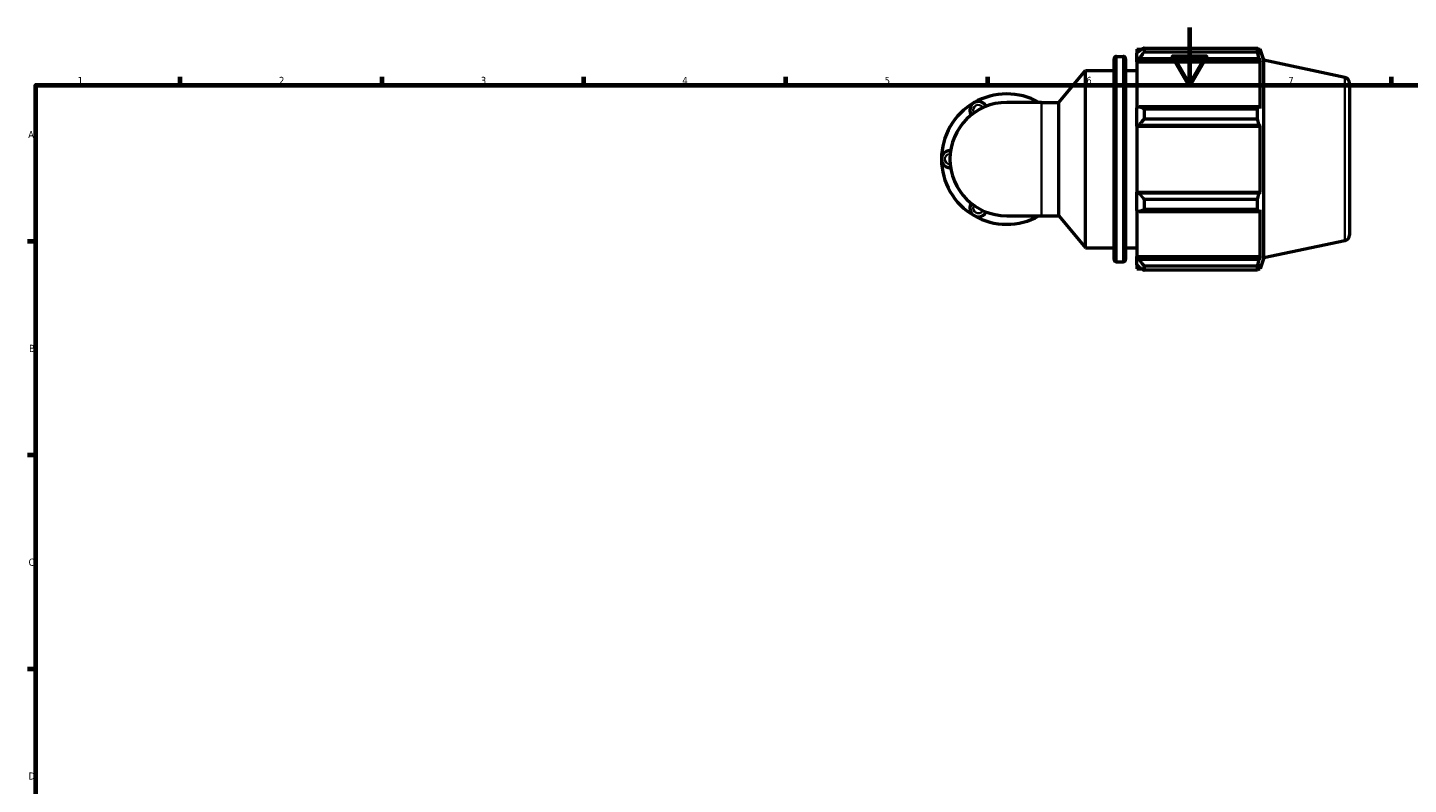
# Model space of a CAD drawing. Header units: millimetres. Extents: x 0 to 931, y 0 to 899.
# Tile 2 of 5: x 17 to 496, y 331 to 594. Entities that reach past the tile are written whole.
import ezdxf

# ---------------------------------------------------------------- set-up
doc = ezdxf.new("R2010")
doc.units = ezdxf.units.MM
for name, color, linetype, lineweight in [('Border (ISO)', 7, 'Continuous', 70), ('Visible (ISO)', 7, 'Continuous', 50), ('Visible Narrow (ISO)', 7, 'Continuous', 35)]:
    doc.layers.add(name, color=color, linetype=linetype, lineweight=lineweight)
doc.styles.add('Note Text (ISO)', font='tahoma.ttf')

# ---------------------------------------------------------------- blocks, each defined once
blk = doc.blocks.new('Borders Default Border')
at = {"layer": 'Border (ISO)'}
for p, q in [((70.08, 574), (70.08, 576.9)), ((140.17, 574), (140.17, 576.9)), ((210.25, 574), (210.25, 576.9)), ((280.33, 574), (280.33, 576.9)), ((350.42, 574), (350.42, 576.9)), ((490.58, 574), (490.58, 576.9)), ((20, 519.75), (17.1, 519.75)), ((20, 445.5), (17.1, 445.5)), ((20, 371.25), (17.1, 371.25))]:
    blk.add_line(p, q, dxfattribs=at)
at = {"layer": 'Border (ISO)', "flags": 128}
for points in [[(420.5, 594), (420.5, 574), (414.73, 584), (426.27, 584), (420.5, 574)], [(20, 20), (20, 574), (821, 574), (821, 20), (20, 20)]]:
    blk.add_lwpolyline(points, dxfattribs=at)
at = {"layer": 'Border (ISO)', "color": 232, "true_color": 0xca0064, "char_height": 2.5, "attachment_point": 7, "style": 'Note Text (ISO)'}
for s, insert in [('1', (34.48, 574.4)), ('2', (104.37, 574.4)), ('3', (174.43, 574.35)), ('4', (244.42, 574.4)), ('5', (314.64, 574.35)), ('6', (384.66, 574.35)), ('7', (454.77, 574.4)), ('A', (17.29, 555.62)), ('B', (17.59, 481.37)), ('C', (17.43, 407.08)), ('D', (17.43, 332.88))]:
    blk.add_mtext(s, dxfattribs=dict(at, insert=insert))

msp = doc.modelspace()

# ---------------------------------------------------------------- linework, layer by layer
at = {"layer": 'Visible (ISO)'}
for p, q in [((402.248, 586.471), (402.248, 585.097)), ((402.248, 586.471), (403.993, 586.471)), ((403.068, 585.879), (402.248, 585.097)), ((402.248, 582.526), (402.248, 585.097)), ((404.708, 586.919), (404.708, 585.436)), ((404.708, 586.919), (444.108, 586.919)), ((444.108, 585.436), (404.708, 585.436)), ((444.108, 585.436), (444.108, 586.919)), ((444.341, 586.471), (445.041, 586.471)), ((445.041, 584.706), (444.641, 585.879)), ((445.041, 584.706), (445.041, 586.471)), ((446.278, 582.664), (445.041, 586.471)), ((394.314, 513.471), (394.314, 583.211)), ((395.114, 584.011), (397.481, 584.011)), ((398.281, 583.211), (398.281, 513.471)), ((402.248, 582.526), (403.068, 583.253)), ((402.248, 582.162), (402.248, 582.526)), ((402.248, 582.162), (402.248, 566.136)), ((402.248, 582.162), (445.041, 582.162)), ((403.068, 583.253), (444.641, 583.253)), ((444.641, 583.253), (445.041, 582.162)), ((445.041, 565.947), (445.041, 582.162)), ((446.278, 514.017), (446.278, 582.664)), ((474.443, 576.677), (446.278, 582.664)), ((375.117, 568.03), (384.398, 579.091)), ((384.398, 517.591), (384.398, 579.091)), ((384.398, 579.091), (394.314, 579.091)), ((398.281, 579.091), (402.248, 579.091)), ((476.028, 574.721), (476.028, 521.96)), ((369.144, 568.03), (357.028, 568.03)), ((369.144, 568.03), (375.117, 568.03)), ((375.117, 528.651), (375.117, 568.03)), ((403.068, 566.515), (402.248, 566.136)), ((402.248, 559.93), (402.248, 566.136)), ((444.641, 566.515), (403.068, 566.515)), ((404.708, 565.803), (404.708, 562.223)), ((404.708, 565.803), (444.108, 565.803)), ((444.108, 562.223), (444.108, 565.803)), ((445.041, 565.947), (444.641, 566.515)), ((444.108, 562.223), (404.708, 562.223)), ((402.248, 559.93), (403.068, 560.176)), ((402.248, 559.807), (402.248, 559.93)), ((402.248, 559.807), (402.248, 536.875)), ((402.248, 559.807), (445.041, 559.807)), ((403.068, 560.176), (444.641, 560.176)), ((444.641, 560.176), (445.041, 559.807)), ((445.041, 536.875), (445.041, 559.807)), ((402.248, 536.751), (402.248, 536.875)), ((402.248, 536.875), (445.041, 536.875)), ((402.248, 530.545), (402.248, 536.751)), ((403.068, 536.505), (402.248, 536.751)), ((444.641, 536.505), (403.068, 536.505)), ((404.708, 534.458), (404.708, 530.878)), ((404.708, 534.458), (444.108, 534.458)), ((444.108, 530.878), (444.108, 534.458)), ((445.041, 536.875), (444.641, 536.505)), ((357.028, 528.651), (369.144, 528.651)), ((369.144, 528.651), (375.117, 528.651)), ((375.117, 528.651), (384.398, 517.591)), ((402.248, 530.545), (403.068, 530.166)), ((402.248, 530.545), (402.248, 514.519)), ((403.068, 530.166), (444.641, 530.166)), ((444.108, 530.878), (404.708, 530.878)), ((444.641, 530.166), (445.041, 530.734)), ((445.041, 514.519), (445.041, 530.734)), ((474.443, 520.004), (446.278, 514.017)), ((384.398, 517.591), (394.314, 517.591)), ((398.281, 517.591), (402.248, 517.591)), ((402.248, 514.155), (402.248, 514.519)), ((402.248, 514.519), (445.041, 514.519)), ((402.248, 511.584), (402.248, 514.155)), ((403.068, 513.428), (402.248, 514.155)), ((444.641, 513.428), (403.068, 513.428)), ((445.041, 514.519), (444.641, 513.428)), ((446.278, 514.017), (445.041, 510.211)), ((395.114, 512.671), (397.481, 512.671)), ((402.248, 511.584), (403.068, 510.802)), ((402.248, 511.584), (402.248, 510.211)), ((402.248, 510.211), (403.993, 510.211)), ((404.708, 511.245), (404.708, 509.763)), ((404.708, 511.245), (444.108, 511.245)), ((444.108, 509.763), (404.708, 509.763)), ((444.108, 509.763), (444.108, 511.245)), ((444.341, 510.211), (445.041, 510.211)), ((444.641, 510.802), (445.041, 511.975)), ((445.041, 510.211), (445.041, 511.975))]:
    msp.add_line(p, q, dxfattribs=at)
for centre, radius, start, end in [((395.114, 583.211), 0.8, 90, 180), ((397.481, 583.211), 0.8, 0, 90), ((474.028, 574.721), 2, 0, 78), ((357.028, 548.341), 22.643, 60.40815, 120), ((357.028, 548.341), 22.643, 120, 180), ((357.028, 548.341), 19.689, 90, 270), ((347.183, 565.392), 2.953, 25.69878, 214.30122), ((366.872, 565.392), 2.953, 63.27356, 116.72644), ((337.339, 548.341), 2.953, 85.69878, 274.30122), ((357.028, 548.341), 22.643, 180, 240), ((347.183, 531.289), 2.953, 145.69878, 334.30122), ((357.028, 548.341), 22.643, 240, 299.59185), ((366.872, 531.289), 2.953, 243.27356, 296.72644), ((474.028, 521.96), 2, 282, 0), ((395.114, 513.471), 0.8, 180, 270), ((397.481, 513.471), 0.8, 270, 0)]:
    msp.add_arc(centre, radius, start, end, dxfattribs=at)
for points, weights in [([(404.708, 586.919), (403.855, 586.388), (403.068, 585.879)], [1.01731783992, 1.01225820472, 1.00640151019]), ([(403.068, 583.253), (403.855, 584.322), (404.708, 585.436)], [1.00640151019, 1.01225820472, 1.01731783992]), ([(444.108, 586.919), (444.385, 586.388), (444.641, 585.879)], [1, 1.00193760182, 1.00305946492]), ([(444.641, 583.253), (444.385, 584.322), (444.108, 585.436)], [1.00305946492, 1.00193760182, 1]), ([(404.708, 565.803), (403.855, 566.166), (403.068, 566.515)], [1.01731783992, 1.01225820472, 1.00640151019]), ([(444.108, 565.803), (444.385, 566.166), (444.641, 566.515)], [1, 1.00193760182, 1.00305946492]), ([(403.068, 560.176), (403.855, 561.179), (404.708, 562.223)], [1.00640151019, 1.01225820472, 1.01731783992]), ([(444.641, 560.176), (444.385, 561.179), (444.108, 562.223)], [1.00305946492, 1.00193760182, 1]), ([(404.708, 534.458), (403.855, 535.502), (403.068, 536.505)], [1.01731783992, 1.01225820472, 1.00640151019]), ([(444.108, 534.458), (444.385, 535.502), (444.641, 536.505)], [1, 1.00193760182, 1.00305946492]), ([(403.068, 530.166), (403.855, 530.515), (404.708, 530.878)], [1.00640151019, 1.01225820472, 1.01731783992]), ([(444.641, 530.166), (444.385, 530.515), (444.108, 530.878)], [1.00305946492, 1.00193760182, 1]), ([(404.708, 511.245), (403.855, 512.359), (403.068, 513.428)], [1.01731783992, 1.01225820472, 1.00640151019]), ([(444.108, 511.245), (444.385, 512.359), (444.641, 513.428)], [1, 1.00193760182, 1.00305946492]), ([(403.068, 510.802), (403.855, 510.293), (404.708, 509.763)], [1.00640151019, 1.01225820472, 1.01731783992]), ([(444.641, 510.802), (444.385, 510.293), (444.108, 509.763)], [1.00305946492, 1.00193760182, 1])]:
    msp.add_rational_spline(points, weights, degree=2, dxfattribs=at)
at = {"layer": 'Visible Narrow (ISO)'}
for p, q in [((395.114, 583.571), (395.114, 513.11)), ((397.481, 513.11), (397.481, 583.571)), ((474.443, 520.353), (474.443, 576.328)), ((369.144, 528.894), (369.144, 567.787))]:
    msp.add_line(p, q, dxfattribs=at)
for centre, start, end in [((347.183, 565.392), 36.67874, 203.32126), ((337.339, 548.341), 96.67874, 263.32126), ((347.183, 531.289), 156.67874, 323.32126)]:
    msp.add_arc(centre, 1.772, start, end, dxfattribs=at)

# ---------------------------------------------------------------- block references
msp.add_blockref('Borders Default Border', (0, 0))

doc.saveas('drawing.dxf')
